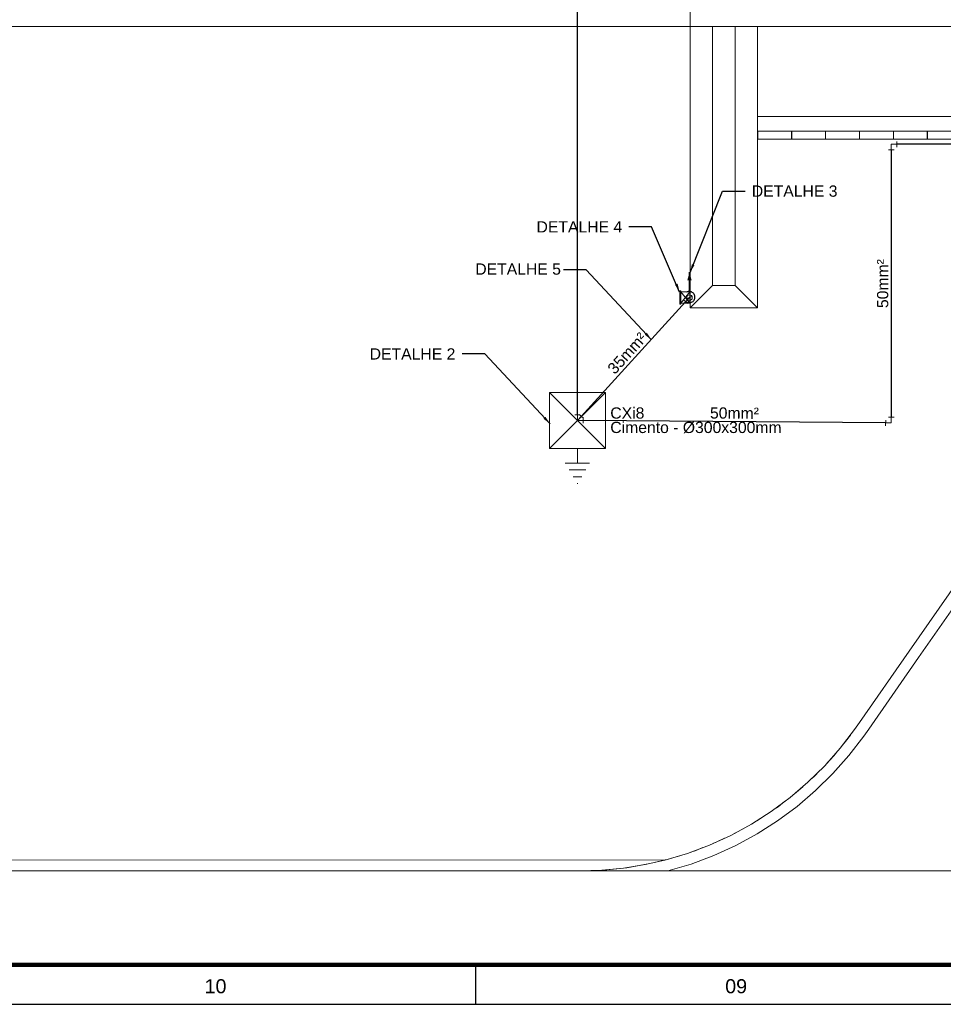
# Model space of a CAD drawing. Header units: millimetres. Extents: x 659 to 1031, y -73 to 11.
# Tile 2 of 141: x 687 to 704, y -73 to -56. Entities that reach past the tile are written whole.
import ezdxf
from ezdxf.enums import TextEntityAlignment as Align

# ---------------------------------------------------------------- set-up
doc = ezdxf.new("R2010")
doc.units = ezdxf.units.MM
doc.header["$MEASUREMENT"] = 0
doc.linetypes.add('NULL', pattern=[0])
for name, color, linetype, lineweight in [('Caixas de passagem', 134, 'Continuous', 5), ('Cotas', 1, 'Continuous', 0), ('IFC-Janela-Contorno', 142, 'Continuous', 5), ('IFC-Laje-Contorno', 134, 'Continuous', 5), ('IFC-Parede padrão-Contorno', 44, 'Continuous', 5), ('P-Simbol', 170, 'Continuous', 20), ('PR-Condutos 35mm²', 210, 'Continuous', 25), ('PR-Condutos 50mm²', 30, 'Continuous', 25), ('PR-Conexões', 5, 'Continuous', 20), ('PR-Textos conduto', 7, 'Continuous', 9), ('Textos', 7, 'Continuous', 9)]:
    doc.layers.add(name, color=color, linetype=linetype, lineweight=lineweight)
doc.layers.add('Prancha', color=1, linetype='Continuous')
doc.styles.add('Arial', font='arial.ttf')
doc.styles.add('SWIS', font='swisse.ttf')
doc.dimstyles.get("Standard").update_dxf_attribs({"dimtxt": 0.18, "dimasz": 0.18, "dimexe": 0.18, "dimexo": 0.0625, "dimgap": 0.09, "dimtad": 0, "dimtih": 1, "dimtoh": 1, "dimdec": 4, "dimzin": 0, "dimdsep": 46, "dimtxsty": 'Standard', "dimcen": 0.09, "dimadec": 0, "dimazin": 0, "dimtfac": 1, "dimtdec": 4, "dimtofl": 0, "dimtmove": 0, "dimatfit": 3, "dimfxl": 1, "dimtolj": 1, "dimtzin": 0, "dimarcsym": 0})

# ---------------------------------------------------------------- blocks, each defined once
blk = doc.blocks.new('Folha A0')
at = {"layer": 'Prancha', "color": 4, "lineweight": 100}
blk.add_line((-0.7, 0.7), (-117.3, 0.7), dxfattribs=at)
at = {"layer": 'Prancha', "color": 1}
blk.add_line((-83.25, 0), (-83.25, 0.7), dxfattribs=at)
blk.add_lwpolyline([(-119.8, 0), (0, 0), (0, 84.1), (-119.8, 84.1)], close=True, dxfattribs=at)
at = {"layer": 'Prancha', "color": 1, "style": 'SWIS'}
for s, p in [('10', (-87.875, 0.121)), ('09', (-78.625, 0.121))]:
    blk.add_text(s, height=0.25, dxfattribs=at).set_placement(p, align=Align.BOTTOM_CENTER)

msp = doc.modelspace()

# ---------------------------------------------------------------- hatches: boundary and pattern name
at = {"layer": 'Caixas de passagem', "linetype": 'Continuous'}
msp.add_hatch(color=134, dxfattribs=at).paths.add_polyline_path([(699.224, -60.793), (699.224, -61.033), (699.244, -61.033), (699.244, -61.013), (699.244, -60.813), (699.244, -60.793)])
at = {"layer": 'PR-Condutos 35mm²', "linetype": 'Continuous'}
msp.add_hatch(color=201, dxfattribs=at).paths.add_polyline_path([(699.396, -60.466), (699.357, -60.611), (699.435, -60.611)])

# ---------------------------------------------------------------- linework, layer by layer
at = {"layer": 'Caixas de passagem'}
for p, q in [((699.224, -61.033), (699.224, -60.793)), ((699.224, -60.793), (699.244, -60.793)), ((699.244, -60.793), (699.244, -60.813)), ((699.244, -61.013), (699.244, -60.813)), ((699.244, -60.813), (699.404, -60.813)), ((699.404, -61.013), (699.244, -60.813)), ((699.244, -61.013), (699.404, -60.813)), ((699.404, -60.813), (699.404, -61.013)), ((699.244, -61.033), (699.224, -61.033)), ((699.404, -61.013), (699.244, -61.013)), ((699.244, -61.013), (699.244, -61.033))]:
    msp.add_line(p, q, dxfattribs=at)
at = {"layer": 'IFC-Janela-Contorno', "color": 8, "lineweight": 5}
for p, q in [((700.606, -57.959), (700.608, -57.959)), ((700.608, -57.959), (700.609, -57.959)), ((700.609, -57.959), (701.209, -57.959)), ((700.609, -58.099), (700.609, -57.959)), ((701.209, -57.959), (701.211, -57.959)), ((701.209, -58.099), (701.209, -57.959)), ((701.211, -57.959), (701.212, -57.959)), ((701.212, -57.959), (701.812, -57.959)), ((701.212, -58.099), (701.212, -57.959)), ((701.812, -57.959), (701.813, -57.959)), ((701.812, -58.099), (701.812, -57.959)), ((701.813, -57.959), (701.815, -57.959)), ((701.815, -57.959), (702.415, -57.959)), ((701.815, -58.099), (701.815, -57.959)), ((702.415, -57.959), (702.417, -57.959)), ((702.415, -58.099), (702.415, -57.959)), ((702.417, -57.959), (702.418, -57.959)), ((702.418, -57.959), (703.018, -57.959)), ((702.418, -58.099), (702.418, -57.959)), ((703.018, -57.959), (703.02, -57.959)), ((703.018, -58.099), (703.018, -57.959)), ((703.02, -57.959), (703.021, -57.959)), ((703.021, -57.959), (703.621, -57.959)), ((703.021, -58.099), (703.021, -57.959)), ((703.621, -57.959), (703.623, -57.959)), ((703.621, -58.099), (703.621, -57.959)), ((703.623, -57.959), (703.625, -57.959)), ((703.625, -57.959), (704.225, -57.959)), ((703.625, -58.099), (703.625, -57.959)), ((700.606, -58.099), (700.608, -58.099)), ((700.608, -58.099), (700.609, -58.099)), ((700.609, -58.099), (701.209, -58.099)), ((701.209, -58.099), (701.211, -58.099)), ((701.211, -58.099), (701.212, -58.099)), ((701.212, -58.099), (701.812, -58.099)), ((701.812, -58.099), (701.813, -58.099)), ((701.813, -58.099), (701.815, -58.099)), ((701.815, -58.099), (702.415, -58.099)), ((702.415, -58.099), (702.417, -58.099)), ((702.417, -58.099), (702.418, -58.099)), ((702.418, -58.099), (703.018, -58.099)), ((703.018, -58.099), (703.02, -58.099)), ((703.02, -58.099), (703.021, -58.099)), ((703.021, -58.099), (703.621, -58.099)), ((703.621, -58.099), (703.623, -58.099)), ((703.623, -58.099), (703.625, -58.099)), ((703.625, -58.099), (704.225, -58.099))]:
    msp.add_line(p, q, dxfattribs=at)
at = {"layer": 'IFC-Laje-Contorno', "color": 8, "lineweight": 5}
for p, q in [((699.406, -56.099), (699.406, -55.699)), ((698.672, -56.099), (699.406, -56.099)), ((699.806, -56.099), (700.206, -56.099)), ((700.606, -56.099), (711.609, -56.099)), ((703.302, -67.194), (704.187, -65.922)), ((703.466, -67.308), (704.351, -66.037)), ((702.416, -68.466), (703.302, -67.194)), ((702.581, -68.58), (703.466, -67.308)), ((702.329, -68.591), (702.416, -68.466)), ((702.409, -68.477), (702.416, -68.466)), ((702.416, -68.466), (702.416, -68.466)), ((702.075, -68.921), (702.329, -68.591)), ((702.17, -68.804), (702.256, -68.686)), ((702.23, -69.049), (702.492, -68.707)), ((702.492, -68.707), (702.581, -68.58)), ((702.117, -68.867), (702.17, -68.804)), ((701.798, -69.234), (702.075, -68.921)), ((701.901, -69.124), (701.995, -69.012)), ((701.944, -69.372), (702.23, -69.049)), ((701.501, -69.526), (701.798, -69.234)), ((701.844, -69.183), (701.901, -69.124)), ((701.549, -69.479), (701.61, -69.424)), ((701.61, -69.424), (701.712, -69.319)), ((701.636, -69.674), (701.944, -69.372)), ((701.183, -69.797), (701.501, -69.526)), ((701.299, -69.703), (701.408, -69.605)), ((701.235, -69.753), (701.299, -69.703)), ((701.308, -69.954), (701.636, -69.674)), ((700.848, -70.045), (701.183, -69.797)), ((700.902, -70.005), (700.969, -69.96)), ((700.962, -70.21), (701.308, -69.954)), ((700.969, -69.96), (701.085, -69.87)), ((700.496, -70.27), (700.848, -70.045)), ((700.622, -70.194), (700.745, -70.111)), ((700.13, -70.469), (700.496, -70.27)), ((700.552, -70.234), (700.622, -70.194)), ((700.598, -70.442), (700.962, -70.21)), ((699.75, -70.643), (700.13, -70.469)), ((700.188, -70.438), (700.26, -70.402)), ((700.219, -70.648), (700.598, -70.442)), ((700.26, -70.402), (700.389, -70.328)), ((699.359, -70.789), (699.75, -70.643)), ((699.81, -70.615), (699.884, -70.585)), ((699.827, -70.828), (700.219, -70.648)), ((699.884, -70.585), (700.018, -70.52)), ((698.96, -70.908), (699.359, -70.789)), ((699.099, -70.87), (699.242, -70.824)), ((699.421, -70.766), (699.497, -70.742)), ((699.423, -70.979), (699.827, -70.828)), ((699.497, -70.742), (699.635, -70.686)), ((683.135, -70.902), (698.96, -70.908)), ((698.223, -71.052), (698.606, -70.989)), ((698.282, -71.044), (698.693, -70.971)), ((698.606, -70.989), (698.958, -70.908)), ((698.693, -70.971), (698.947, -70.908)), ((698.966, -70.906), (698.984, -70.902)), ((698.98, -70.902), (698.984, -70.902)), ((699.01, -71.102), (699.423, -70.979)), ((699.022, -70.89), (699.099, -70.87)), ((683.135, -71.102), (697.448, -71.102)), ((697.448, -71.102), (697.866, -71.088)), ((697.448, -71.102), (697.836, -71.09)), ((697.448, -71.102), (699.01, -71.102)), ((697.836, -71.09), (698.223, -71.052)), ((697.866, -71.088), (698.282, -71.044)), ((699.01, -71.102), (709.841, -71.102))]:
    msp.add_line(p, q, dxfattribs=at)
at = {"layer": 'IFC-Parede padrão-Contorno', "color": 8, "lineweight": 5}
for p, q in [((699.406, -56.035), (699.406, -55.699)), ((687.272, -56.099), (699.406, -56.099)), ((699.406, -56.099), (699.406, -56.035)), ((699.406, -58.765), (699.406, -56.099)), ((699.406, -56.099), (699.619, -56.099)), ((699.619, -56.099), (699.806, -56.099)), ((699.806, -58.552), (699.806, -56.099)), ((700.206, -58.552), (700.206, -56.099)), ((700.206, -56.099), (700.419, -56.099)), ((700.419, -56.099), (700.606, -56.099)), ((700.606, -58.765), (700.606, -56.099)), ((700.606, -57.699), (719.307, -57.699)), ((699.806, -60.699), (699.806, -58.552)), ((700.206, -60.699), (700.206, -58.552)), ((699.406, -61.099), (699.406, -58.765)), ((700.606, -61.099), (700.606, -58.765)), ((699.592, -60.912), (699.806, -60.699)), ((699.806, -60.699), (699.992, -60.699)), ((699.992, -60.699), (700.206, -60.699)), ((700.206, -60.699), (700.419, -60.912)), ((700.419, -60.912), (700.606, -61.099)), ((699.406, -61.099), (699.966, -61.099)), ((699.966, -61.099), (700.606, -61.099))]:
    msp.add_line(p, q, dxfattribs=at)
at = {"layer": 'P-Simbol'}
for p, q in [((697.906, -63.599), (696.906, -62.599)), ((697.906, -62.599), (696.906, -63.599)), ((697.406, -63.855), (697.406, -63.599)), ((697.19, -63.855), (697.622, -63.855)), ((697.552, -63.977), (697.26, -63.977)), ((697.482, -64.099), (697.33, -64.099)), ((697.41, -64.221), (697.4, -64.221))]:
    msp.add_line(p, q, dxfattribs=at)
msp.add_lwpolyline([(696.906, -62.599), (696.906, -63.599), (697.906, -63.599), (697.906, -62.599), (696.906, -62.599), (696.906, -62.599)], dxfattribs=at)
at = {"layer": 'PR-Condutos 35mm²'}
for p, q in [((697.473, -63.025), (699.328, -60.99)), ((699.393, -60.907), (699.396, -60.915))]:
    msp.add_line(p, q, dxfattribs=at)
at = {"layer": 'PR-Condutos 35mm²', "color": 8, "lineweight": 5}
msp.add_line((699.406, -61.099), (699.592, -60.912), dxfattribs=at)
at = {"layer": 'PR-Condutos 35mm²'}
for points in [[(699.396, -60.816), (699.396, -60.466)], [(699.343, -60.994), (699.357, -61.001), (699.372, -61.005), (699.387, -61.007), (699.403, -61.007), (699.418, -61.004), (699.432, -60.999), (699.446, -60.992), (699.459, -60.983), (699.469, -60.972), (699.478, -60.959), (699.485, -60.945), (699.49, -60.931), (699.493, -60.915), (699.493, -60.9), (699.49, -60.884), (699.485, -60.87), (699.478, -60.856), (699.469, -60.843), (699.459, -60.832), (699.446, -60.823), (699.432, -60.816), (699.418, -60.811), (699.403, -60.808), (699.387, -60.808), (699.372, -60.81), (699.357, -60.814), (699.343, -60.821)]]:
    msp.add_lwpolyline(points, dxfattribs=at)
at = {"layer": 'PR-Condutos 50mm²'}
for p, q in [((697.406, -62.999), (697.406, -38.799)), ((734.702, -58.192), (703.082, -58.192)), ((702.982, -58.292), (702.982, -63.042)), ((702.882, -63.141), (697.506, -63.099))]:
    msp.add_line(p, q, dxfattribs=at)
at = {"layer": 'PR-Conexões'}
for p, q in [((702.982, -58.192), (703.082, -58.192)), ((702.982, -58.192), (702.982, -58.292)), ((703.082, -58.142), (703.082, -58.242)), ((703.032, -58.292), (702.932, -58.292)), ((699.365, -61.023), (699.291, -60.956)), ((699.396, -60.916), (699.328, -60.99)), ((699.348, -60.932), (699.443, -60.898)), ((699.396, -60.916), (699.396, -60.915)), ((697.356, -62.999), (697.456, -62.999)), ((697.406, -63.099), (697.406, -62.999)), ((697.406, -63.099), (697.473, -63.025)), ((697.406, -63.099), (697.506, -63.099)), ((697.436, -62.991), (697.51, -63.058)), ((697.506, -63.049), (697.505, -63.149)), ((702.881, -63.191), (702.882, -63.091)), ((702.982, -63.142), (702.882, -63.141)), ((702.932, -63.042), (703.032, -63.042)), ((702.982, -63.142), (702.982, -63.042))]:
    msp.add_line(p, q, dxfattribs=at)
msp.add_circle((699.396, -60.916), 0.05, dxfattribs=at)
msp.add_circle((699.396, -60.916), 0.05, dxfattribs=at)
msp.add_circle((699.396, -60.916), 0.05, dxfattribs=at)
msp.add_circle((699.396, -60.916), 0.05, dxfattribs=at)

# ---------------------------------------------------------------- block references
at = {"layer": 'Prancha'}
msp.add_blockref('Folha A0', (778.85, -73.47), dxfattribs=at)

# ---------------------------------------------------------------- texts
at = {"layer": 'PR-Textos conduto', "linetype": 'NULL', "char_height": 0.2, "width": 1.73841, "attachment_point": 8, "line_spacing_factor": 0.6, "style": 'Arial'}
for s, insert, rotation in [('50mm²', (702.931, -60.667), 90.0002), ('35mm²', (698.363, -61.973), 47.6414), ('50mm²', (700.194, -63.07), 359.5531)]:
    msp.add_mtext(s, dxfattribs=dict(at, insert=insert, rotation=rotation))
at = {"layer": 'Textos', "linetype": 'NULL', "char_height": 0.2, "style": 'Arial'}
for s, insert, width, attachment_point, line_spacing_factor in [('DETALHE 3', (700.504, -59.025), 3.1461, 4, 0.9), ('DETALHE 4', (698.2, -59.659), 3.1461, 6, 0.9), ('DETALHE 5', (697.112, -60.41), 3.1461, 6, 0.9), ('DETALHE 2', (695.236, -61.916), 3.1461, 6, 0.9), ('CXi8', (697.989, -63.069), 1.21128, 7, 0.6), ('Cimento - %%c300x300mm', (697.989, -63.329), 6.08628, 7, 0.6)]:
    msp.add_mtext(s, dxfattribs=dict(at, insert=insert, width=width, attachment_point=attachment_point, line_spacing_factor=line_spacing_factor))

# ---------------------------------------------------------------- leaders
at = {"layer": 'Cotas'}
for points in [[(699.407, -60.469), (699.98, -59.025), (700.384, -59.025)], [(699.221, -60.817), (698.724, -59.659), (698.32, -59.659)], [(698.722, -61.667), (697.562, -60.424), (697.159, -60.424)], [(696.92, -63.159), (695.76, -61.916), (695.356, -61.916)]]:
    msp.add_leader(points, dimstyle='Standard', override={"dimasz": 0.15}, dxfattribs=at)

doc.saveas('drawing.dxf')
